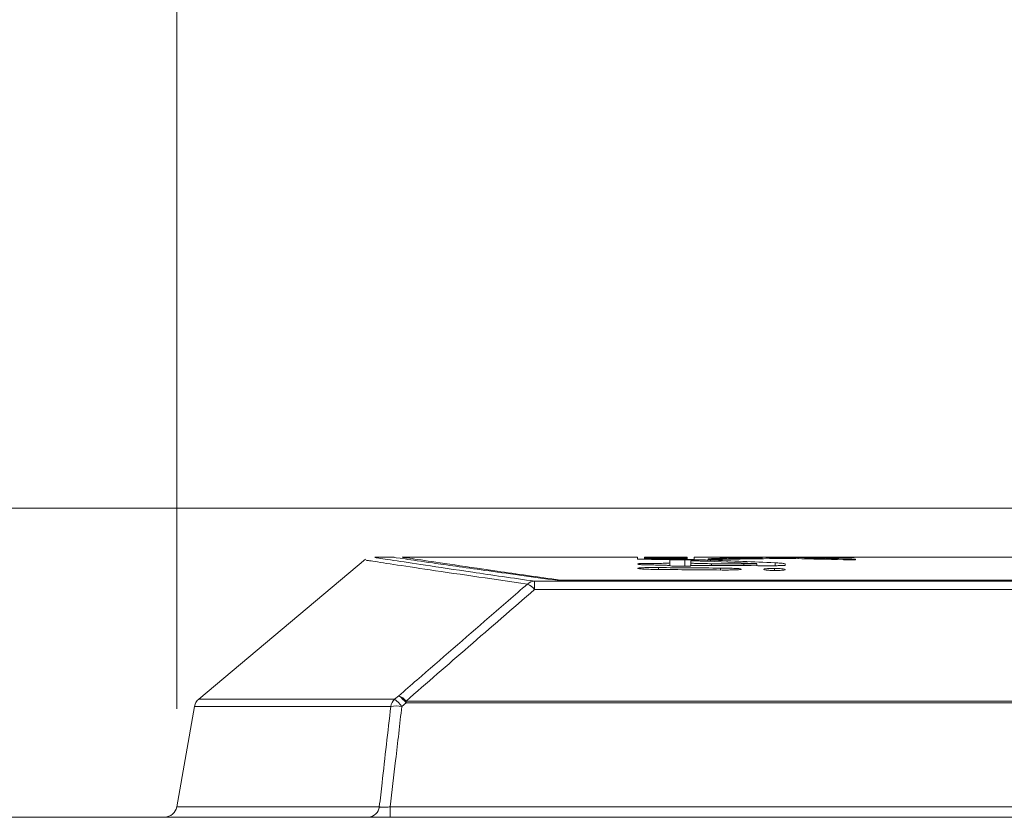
# Model space of a CAD drawing. Header units: millimetres. Extents: x 0 to 2100, y 0 to 1485.
# Tile 68 of 118: x 1147 to 1197, y 546 to 586. Entities that reach past the tile are written whole.
import ezdxf

# ---------------------------------------------------------------- set-up
doc = ezdxf.new("R2010")
doc.units = ezdxf.units.MM
doc.header["$LTSCALE"] = 5
doc.styles.add('SLDTEXTSTYLE1', font='TXT', dxfattribs={"width": 0.75})
doc.dimstyles.new('SLDDIMSTYLE0', dxfattribs={"dimtxt": 12.5, "dimasz": 15, "dimexe": 0, "dimexo": 0.0625, "dimgap": 3.125, "dimtad": 1, "dimdec": 0, "dimlfac": 0.8, "dimrnd": 1e-09, "dimzin": 12, "dimdsep": 46, "dimtxsty": 'SLDTEXTSTYLE1', "dimblk1": 'CLOSED', "dimblk2": 'CLOSED', "dimsah": 1, "dimcen": 0.09, "dimadec": 0, "dimazin": 3, "dimtfac": 1, "dimtofl": 0, "dimtmove": 0, "dimatfit": 3, "dimldrblk": 'CLOSED', "dimfxl": 0, "dimfrac": 2, "dimtolj": 1, "dimtzin": 12, "dimarcsym": 0})

# ---------------------------------------------------------------- blocks, each defined once
blk = doc.blocks.new('_CLOSED')
at = {"color": 0, "linetype": 'ByBlock', "lineweight": -2}
for p, q in [((-1, 0.166667), (0, 0)), ((-1, 0.166667), (-1, -0.166667)), ((0, 0), (-1, -0.166667)), ((0, 0), (-1, 0))]:
    blk.add_line(p, q, dxfattribs=at)
blk = doc.blocks.new('_D_9')
at = {"color": 7, "linetype": 'Continuous', "lineweight": 0}
for p, q in [((868.464, 549.436), (868.464, 715.615)), ((1433.193, 262.981), (1433.193, 715.615)), ((1433.193, 710.615), (868.464, 710.615))]:
    blk.add_line(p, q, dxfattribs=at)
at = {"color": 7, "linetype": 'Continuous', "lineweight": 0, "xscale": 15, "yscale": 15, "rotation": 180.0000000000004}
blk.add_blockref('_CLOSED', (868.464, 710.615), dxfattribs=at)
at = {"color": 7, "linetype": 'Continuous', "lineweight": 0, "xscale": 15, "yscale": 15}
blk.add_blockref('_CLOSED', (1433.193, 710.615), dxfattribs=at)
at = {"color": 7, "linetype": 'Continuous', "lineweight": 0, "insert": (1136.974, 726.729), "char_height": 12.5, "attachment_point": 1, "style": 'SLDTEXTSTYLE1'}
blk.add_mtext('452', dxfattribs=at)
blk = doc.blocks.new('_D_10')
at = {"color": 7, "linetype": 'Continuous', "lineweight": 0}
for p, q in [((800.19, 450.178), (800.19, 745.615)), ((1433.193, 262.981), (1433.193, 745.615)), ((800.19, 740.615), (1433.193, 740.615))]:
    blk.add_line(p, q, dxfattribs=at)
at = {"color": 7, "linetype": 'Continuous', "lineweight": 0, "xscale": 15, "yscale": 15}
for p, rotation in [((800.19, 740.615), 179.9999999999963), ((1433.193, 740.615), 359.9999999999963)]:
    blk.add_blockref('_CLOSED', p, dxfattribs=dict(at, rotation=rotation))
at = {"color": 7, "linetype": 'Continuous', "lineweight": 0, "insert": (1102.837, 756.729), "char_height": 12.5, "attachment_point": 1, "style": 'SLDTEXTSTYLE1'}
blk.add_mtext('506', dxfattribs=at)
blk = doc.blocks.new('_D_11')
at = {"color": 7, "linetype": 'Continuous', "lineweight": 0}
for p, q in [((778.94, 335.178), (778.94, 775.615)), ((1433.193, 262.981), (1433.193, 775.615)), ((778.94, 770.615), (1433.193, 770.615))]:
    blk.add_line(p, q, dxfattribs=at)
at = {"color": 7, "linetype": 'Continuous', "lineweight": 0, "xscale": 15, "yscale": 15}
for p, rotation in [((778.94, 770.615), 180), ((1433.193, 770.615), 360)]:
    blk.add_blockref('_CLOSED', p, dxfattribs=dict(at, rotation=rotation))
at = {"color": 7, "linetype": 'Continuous', "lineweight": 0, "insert": (1092.212, 786.729), "char_height": 12.5, "attachment_point": 1, "style": 'SLDTEXTSTYLE1'}
blk.add_mtext('523', dxfattribs=at)
blk = doc.blocks.new('_D_15')
at = {"color": 7, "linetype": 'Continuous', "lineweight": 0}
for p, q in [((1198.267, 561.428), (672.69, 561.428)), ((677.69, 257.053), (677.69, 561.428)), ((829.752, 257.053), (672.69, 257.053))]:
    blk.add_line(p, q, dxfattribs=at)
at = {"color": 7, "linetype": 'Continuous', "lineweight": 0, "xscale": 15, "yscale": 15}
for p, rotation in [((677.69, 561.428), 90.00000000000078), ((677.69, 257.053), 270.0000000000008)]:
    blk.add_blockref('_CLOSED', p, dxfattribs=dict(at, rotation=rotation))
at = {"color": 7, "linetype": 'Continuous', "lineweight": 0, "insert": (661.576, 395.387), "char_height": 12.5, "attachment_point": 1, "rotation": 90, "style": 'SLDTEXTSTYLE1'}
blk.add_mtext('243', dxfattribs=at)
blk = doc.blocks.new('_D_18')
at = {"color": 7, "linetype": 'Continuous', "lineweight": 0}
for p, q in [((1155.061, 551.191), (1155.061, 685.615)), ((1433.193, 262.981), (1433.193, 685.615)), ((1433.193, 680.615), (1155.061, 680.615))]:
    blk.add_line(p, q, dxfattribs=at)
at = {"color": 7, "linetype": 'Continuous', "lineweight": 0, "xscale": 15, "yscale": 15, "rotation": 180.0000000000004}
blk.add_blockref('_CLOSED', (1155.061, 680.615), dxfattribs=at)
at = {"color": 7, "linetype": 'Continuous', "lineweight": 0, "xscale": 15, "yscale": 15}
blk.add_blockref('_CLOSED', (1433.193, 680.615), dxfattribs=at)
at = {"color": 7, "linetype": 'Continuous', "lineweight": 0, "insert": (1280.273, 696.729), "char_height": 12.5, "attachment_point": 1, "style": 'SLDTEXTSTYLE1'}
blk.add_mtext('223', dxfattribs=at)

msp = doc.modelspace()

# ---------------------------------------------------------------- linework, layer by layer
at = {"color": 7, "linetype": 'Continuous', "lineweight": 15}
for p, q in [((1164.684, 558.823), (1156.178, 551.685)), ((1166.135, 558.925), (1165.147, 558.925)), ((1178.543, 558.925), (1166.543, 558.925)), ((1178.543, 558.814), (1178.543, 558.925)), ((1178.896, 558.813), (1178.896, 558.915)), ((1178.897, 558.835), (1178.897, 558.92)), ((1178.897, 558.813), (1178.897, 558.835)), ((1178.933, 558.915), (1178.933, 558.905)), ((1178.933, 558.902), (1178.933, 558.905)), ((1178.933, 558.902), (1178.933, 558.899)), ((1178.933, 558.89), (1178.933, 558.899)), ((1178.933, 558.89), (1178.933, 558.885)), ((1178.933, 558.84), (1178.933, 558.885)), ((1178.933, 558.883), (1178.933, 558.878)), ((1178.933, 558.874), (1178.933, 558.878)), ((1178.933, 558.874), (1178.933, 558.853)), ((1179.279, 558.925), (1178.938, 558.925)), ((1179.285, 558.904), (1179.285, 558.912)), ((1179.285, 558.902), (1179.285, 558.904)), ((1179.285, 558.852), (1179.285, 558.868)), ((1179.804, 558.897), (1179.804, 558.896)), ((1179.827, 558.881), (1179.827, 558.89)), ((1179.855, 558.911), (1179.855, 558.904)), ((1179.855, 558.901), (1179.855, 558.904)), ((1179.855, 558.866), (1179.855, 558.852)), ((1179.855, 558.836), (1179.855, 558.852)), ((1179.938, 558.914), (1179.938, 558.917)), ((1180.119, 558.895), (1180.119, 558.897)), ((1180.188, 558.776), (1180.188, 558.632)), ((1180.188, 558.49), (1180.188, 558.632)), ((1180.206, 558.904), (1180.206, 558.911)), ((1180.206, 558.9), (1180.206, 558.904)), ((1180.206, 558.851), (1180.206, 558.865)), ((1180.357, 558.808), (1180.357, 558.837)), ((1180.417, 558.913), (1180.417, 558.917)), ((1180.417, 558.808), (1180.417, 558.827)), ((1180.436, 558.913), (1180.436, 558.915)), ((1180.436, 558.808), (1180.436, 558.82)), ((1180.683, 558.91), (1180.683, 558.902)), ((1180.683, 558.899), (1180.683, 558.902)), ((1180.683, 558.896), (1180.683, 558.891)), ((1180.683, 558.864), (1180.683, 558.849)), ((1181.035, 558.925), (1180.688, 558.925)), ((1180.688, 558.925), (1180.688, 558.925)), ((1181.035, 558.902), (1181.035, 558.913)), ((1181.035, 558.89), (1181.035, 558.899)), ((1181.035, 558.878), (1181.035, 558.89)), ((1181.035, 558.873), (1181.035, 558.878)), ((1181.035, 558.848), (1181.035, 558.869)), ((1181.07, 558.833), (1181.07, 558.919)), ((1181.07, 558.805), (1181.07, 558.833)), ((1181.258, 558.626), (1181.258, 558.723)), ((1181.258, 558.482), (1181.258, 558.626)), ((1188.435, 558.925), (1181.435, 558.925)), ((1181.435, 558.925), (1181.435, 558.804)), ((1182.139, 558.925), (1182.139, 558.922)), ((1182.139, 558.835), (1182.139, 558.814)), ((1184.694, 558.895), (1184.867, 558.892)), ((1184.907, 558.843), (1184.907, 558.889)), ((1187.066, 558.883), (1187.066, 558.838)), ((1201.637, 558.925), (1189.074, 558.925)), ((1189.648, 558.915), (1189.648, 558.92)), ((1189.648, 558.793), (1189.648, 558.814)), ((1178.566, 558.362), (1178.566, 558.345)), ((1178.567, 558.582), (1178.567, 558.562)), ((1183.825, 558.302), (1183.825, 558.319)), ((1184.51, 558.601), (1184.619, 558.593)), ((1184.63, 558.488), (1184.63, 558.59)), ((1184.985, 558.31), (1184.985, 558.293)), ((1186.076, 558.284), (1186.076, 558.301)), ((1186.077, 558.513), (1186.077, 558.581)), ((1173.299, 557.698), (1336.882, 557.698)), ((1173.299, 557.698), (1173.299, 557.278)), ((1336.085, 557.743), (1174.457, 557.743)), ((1174.604, 557.752), (1335.543, 557.752)), ((1174.604, 557.743), (1174.604, 557.752)), ((1336.882, 557.278), (1173.299, 557.278)), ((1166.378, 551.86), (1166.163, 551.685)), ((1166.745, 551.586), (1166.745, 551.49)), ((1166.745, 551.586), (1338.849, 551.586)), ((1155.964, 551.315), (1155.061, 546.191)), ((1166.53, 551.315), (1166.745, 551.49)), ((1338.849, 551.49), (1166.745, 551.49)), ((1165.945, 545.675), (1165.945, 546.191)), ((1165.945, 546.191), (1339.783, 546.191))]:
    msp.add_line(p, q, dxfattribs=at)
at = {"color": 8, "linetype": 'Continuous', "lineweight": 15}
for p, q in [((1179.094, 558.915), (1179.094, 558.917)), ((1179.094, 558.812), (1179.094, 558.826)), ((1179.57, 558.914), (1179.57, 558.916)), ((1179.57, 558.811), (1179.57, 558.822)), ((1179.63, 558.881), (1179.63, 558.888)), ((1179.938, 558.809), (1179.938, 558.825)), ((1180.042, 558.881), (1180.042, 558.885)), ((1180.192, 558.913), (1180.192, 558.919)), ((1180.192, 558.808), (1180.192, 558.832)), ((1180.357, 558.913), (1180.357, 558.92)), ((1180.484, 558.88), (1180.484, 558.883)), ((1180.804, 558.879), (1180.804, 558.884)), ((1180.897, 558.913), (1180.897, 558.916)), ((1180.897, 558.806), (1180.897, 558.823)), ((1180.965, 558.458), (1180.965, 558.793)), ((1180.985, 558.878), (1180.985, 558.887)), ((1182.265, 558.706), (1182.265, 558.773)), ((1182.895, 558.81), (1182.895, 558.86)), ((1184.546, 558.838), (1184.546, 558.879)), ((1185.422, 558.85), (1185.422, 558.911)), ((1185.553, 558.487), (1185.553, 558.637)), ((1186.742, 558.845), (1186.742, 558.911)), ((1187.287, 558.833), (1187.287, 558.875)), ((1189.025, 558.79), (1189.025, 558.844)), ((1179.621, 558.295), (1179.621, 558.393)), ((1182.315, 558.504), (1182.315, 558.59)), ((1182.77, 558.269), (1182.77, 558.368)), ((1183.972, 558.493), (1183.972, 558.58)), ((1185.531, 558.245), (1185.531, 558.347)), ((1172.934, 557.553), (1172.48, 557.618)), ((1156.178, 551.685), (1166.163, 551.685)), ((1165.968, 551.315), (1155.964, 551.315)), ((1155.061, 546.191), (1165.384, 546.191))]:
    msp.add_line(p, q, dxfattribs=at)
at = {"color": 7, "linetype": 'Continuous', "lineweight": 15}
for centre, radius, start, end in [((1173.315, 557.126), 0.572, 91.5624, 131.7813), ((1172.534, 556.64), 0.996, 39.8103, 66.3631), ((1156.579, 551.206), 0.625, 130, 170), ((1166.6, 551.218), 0.64, 133.1012, 171.2788), ((1164.879, 550.045), 2.083, 37.5604, 51.9394), ((1165.093, 550.22), 2.084, 37.559, 51.9276), ((1165.986, 550.954), 0.987, 39.7635, 66.6096), ((1166.249, 549.438), 1.898, 81.4815, 98.5185), ((1154.445, 546.3), 0.625, 270, 350), ((1164.801, 546.262), 0.588, 272.1785, 353.0835)]:
    msp.add_arc(centre, radius, start, end, dxfattribs=at)
for centre, major_axis, ratio, start_param, end_param in [((1114.455, -261.925), (3895.749, 0), 0.210704, 1.553602, 1.554345), ((1159.887, -261.925), (3794.778, 0), 0.21631, 1.565224, 1.565777), ((1152.444, -261.925), (3735.387, 0), 0.21975, 1.563611, 1.563705), ((1150.554, -261.925), (3782.589, 0), 0.217007, 1.562738, 1.563294), ((1148.414, -261.925), (3791.647, 0), 0.216489, 1.562517, 1.562747), ((1140.558, -261.925), (3782.589, 0), 0.217007, 1.560095, 1.560651), ((1138.359, -261.925), (3794.778, 0), 0.21631, 1.55955, 1.560104), ((1136.436, -261.925), (3794.778, 0), 0.21631, 1.559043, 1.559597), ((1129.36, -261.925), (3735.387, 0), 0.21975, 1.557431, 1.557525), ((1181.234, -261.925), (3799.625, 0), 0.216034, 1.57094, 1.571313), ((1159.968, -261.925), (3424.117, 0), 0.239726, 1.564989, 1.565155), ((1138.808, -261.925), (3424.117, 0), 0.239726, 1.558808, 1.558975), ((1179.506, -261.925), (0, 820.85), 0.050372, 6.280036, 6.280556), ((1179.046, -261.925), (0, 820.85), 0.050343, 6.26891, 6.26943), ((1152.509, -261.925), (3807.685, 0), 0.215577, 1.563522, 1.563614), ((1128.978, -261.925), (3807.685, 0), 0.215577, 1.557342, 1.557434), ((1148.38, -261.925), (3795.61, 0), 0.216263, 1.562285, 1.562434), ((1157.967, -261.925), (3768.973, 0), 0.217791, 1.564769, 1.564896), ((1134.675, -261.925), (3768.973, 0), 0.217791, 1.558589, 1.558716), ((1180.258, -261.925), (0, 820.85), 0.044318, 6.278283, 6.278807), ((1179.853, -261.925), (0, 820.85), 0.044318, 6.267158, 6.267681), ((1152.467, -261.925), (3788.538, 0), 0.216667, 1.563256, 1.563349), ((1129.055, -261.925), (3788.538, 0), 0.216667, 1.557075, 1.557168), ((1171.84, -261.925), (0, 820.85), 0.549489, 6.255093, 6.261152), ((1173.48, -261.925), (0, 820.85), 0.554832, 6.256672, 6.263894), ((1182.298, -261.925), (0, 820.85), 0.652995, 6.277357, 6.282383), ((1179.894, -261.925), (0, 820.85), 0.683971, 6.274636, 6.278103), ((1195.762, -261.925), (0, 820.85), 0.934932, 0.013666, 0.016792), ((1193.074, -261.925), (0, 820.85), 0.982859, 0.01057, 0.012617), ((1178.98, -261.925), (0, 820.85), 0.674228, 6.264998, 6.269391), ((1191.249, -261.925), (0, 820.85), 0.920955, 0.003083, 0.005961), ((1180.871, -261.925), (0, 820.85), 0.706729, 6.269129, 6.272126), ((1194.832, -261.925), (0, 820.85), 0.996338, 0.007269, 0.009056), ((1040.68, -261.925), (3858.354, 0), 0.212746, 1.533961, 1.534778), ((1028.152, -261.925), (3866.809, 0), 0.212281, 1.5308, 1.531615), ((1058.618, -261.925), (3863.356, 0), 0.212471, 1.538072, 1.538773), ((1066.092, -261.925), (4067.701, 0), 0.201797, 1.541813, 1.54222)]:
    msp.add_ellipse(centre, major_axis=major_axis, ratio=ratio, start_param=start_param, end_param=end_param, dxfattribs=at)
for points, knots in [([(1172.48, 557.618), (1171.562, 557.75), (1169.562, 558.037), (1167.32, 558.371), (1165.644, 558.624), (1164.721, 558.765), (1164.731, 558.763), (1164.735, 558.763)], [0, 0, 0, 0, 0.183778, 0.400494, 0.621297, 0.84349, 1, 1, 1, 1]), ([(1165.148, 558.907), (1165.139, 558.908), (1165.119, 558.912), (1166.017, 558.773), (1167.634, 558.528), (1169.991, 558.175), (1172.196, 557.857), (1173.299, 557.698)], [0, 0, 0, 0, 0.150725, 0.360425, 0.570124, 0.785064, 1, 1, 1, 1]), ([(1174.457, 557.743), (1173.156, 557.921), (1170.541, 558.278), (1168.055, 558.634), (1166.598, 558.845), (1165.993, 558.934), (1166.111, 558.917), (1166.135, 558.913)], [0, 0, 0, 0, 0.252259, 0.506925, 0.724917, 0.944423, 1, 1, 1, 1]), ([(1174.604, 557.752), (1173.48, 557.911), (1171.224, 558.232), (1168.818, 558.586), (1167.232, 558.821), (1166.514, 558.93), (1166.613, 558.915), (1166.638, 558.911)], [0, 0, 0, 0, 0.225813, 0.453185, 0.685487, 0.9195, 1, 1, 1, 1]), ([(1179.378, 558.607), (1179.313, 558.608), (1179.182, 558.608), (1178.993, 558.606), (1178.816, 558.603), (1178.659, 558.597), (1178.577, 558.589), (1178.57, 558.584), (1178.567, 558.582)], [0, 0, 0, 0, 0.139545, 0.279462, 0.41468, 0.60211, 0.85426, 1, 1, 1, 1]), ([(1178.989, 558.921), (1178.972, 558.921), (1178.938, 558.921), (1178.904, 558.92), (1178.9, 558.92), (1178.897, 558.92)], [0, 0, 0, 0, 0.282995, 0.565759, 1, 1, 1, 1]), ([(1178.897, 558.92), (1178.9, 558.919), (1178.904, 558.919), (1178.951, 558.918), (1179.022, 558.918), (1179.087, 558.917), (1179.094, 558.917)], [0, 0, 0, 0, 0.300598, 0.547757, 0.951447, 1, 1, 1, 1]), ([(1178.989, 558.842), (1178.972, 558.842), (1178.938, 558.841), (1178.904, 558.838), (1178.9, 558.836), (1178.897, 558.835)], [0, 0, 0, 0, 0.282369, 0.564505, 1, 1, 1, 1]), ([(1178.897, 558.835), (1178.9, 558.834), (1178.904, 558.833), (1178.951, 558.829), (1179.022, 558.827), (1179.087, 558.826), (1179.094, 558.826)], [0, 0, 0, 0, 0.301083, 0.547972, 0.950334, 1, 1, 1, 1]), ([(1178.933, 558.925), (1178.934, 558.925), (1178.935, 558.925), (1178.941, 558.925), (1178.957, 558.925), (1178.965, 558.925)], [0, 0, 0, 0, 0.335494, 0.666775, 1, 1, 1, 1]), ([(1179.488, 558.892), (1179.425, 558.892), (1179.302, 558.891), (1179.118, 558.89), (1178.995, 558.89), (1178.933, 558.89)], [0, 0, 0, 0, 0.3447384, 0.6721416, 1, 1, 1, 1]), ([(1178.933, 558.885), (1179.008, 558.886), (1179.164, 558.886), (1179.399, 558.887), (1179.553, 558.888), (1179.63, 558.888)], [0, 0, 0, 0, 0.314458, 0.656679, 1, 1, 1, 1]), ([(1178.965, 558.925), (1178.976, 558.925), (1178.997, 558.925), (1179.05, 558.925), (1179.108, 558.925), (1179.143, 558.925)], [0, 0, 0, 0, 0.286273, 0.572708, 1, 1, 1, 1]), ([(1179.241, 558.922), (1179.209, 558.922), (1179.125, 558.922), (1179.043, 558.922), (1179.003, 558.921), (1178.989, 558.921)], [0, 0, 0, 0, 0.290003, 0.757274, 1, 1, 1, 1]), ([(1179.241, 558.847), (1179.209, 558.846), (1179.125, 558.845), (1179.043, 558.844), (1179.002, 558.843), (1178.989, 558.842)], [0, 0, 0, 0, 0.289414, 0.7603, 1, 1, 1, 1]), ([(1179.094, 558.917), (1179.128, 558.917), (1179.209, 558.917), (1179.372, 558.916), (1179.505, 558.916), (1179.57, 558.916)], [0, 0, 0, 0, 0.267266, 0.64534, 1, 1, 1, 1]), ([(1179.094, 558.826), (1179.128, 558.825), (1179.209, 558.824), (1179.372, 558.822), (1179.505, 558.822), (1179.57, 558.822)], [0, 0, 0, 0, 0.266812, 0.645014, 1, 1, 1, 1]), ([(1179.143, 558.925), (1179.174, 558.925), (1179.237, 558.925), (1179.375, 558.925), (1179.489, 558.925), (1179.56, 558.925)], [0, 0, 0, 0, 0.273257, 0.546398, 1, 1, 1, 1]), ([(1179.614, 558.922), (1179.579, 558.922), (1179.509, 558.922), (1179.381, 558.922), (1179.295, 558.922), (1179.241, 558.922)], [0, 0, 0, 0, 0.274464, 0.549111, 1, 1, 1, 1]), ([(1179.614, 558.848), (1179.579, 558.848), (1179.509, 558.848), (1179.381, 558.847), (1179.295, 558.847), (1179.241, 558.847)], [0, 0, 0, 0, 0.27458, 0.549332, 1, 1, 1, 1]), ([(1179.259, 558.92), (1179.26, 558.92), (1179.262, 558.92), (1179.282, 558.92), (1179.317, 558.921), (1179.359, 558.921), (1179.371, 558.921)], [0, 0, 0, 0, 0.294478, 0.546772, 0.867237, 1, 1, 1, 1]), ([(1179.335, 558.918), (1179.316, 558.919), (1179.279, 558.919), (1179.262, 558.919), (1179.26, 558.92), (1179.259, 558.92)], [0, 0, 0, 0, 0.338172, 0.664982, 1, 1, 1, 1]), ([(1179.259, 558.835), (1179.26, 558.836), (1179.262, 558.837), (1179.282, 558.839), (1179.317, 558.84), (1179.359, 558.84), (1179.371, 558.841)], [0, 0, 0, 0, 0.294452, 0.546793, 0.867251, 1, 1, 1, 1]), ([(1179.335, 558.831), (1179.316, 558.831), (1179.279, 558.832), (1179.262, 558.834), (1179.26, 558.835), (1179.259, 558.835)], [0, 0, 0, 0, 0.338397, 0.665105, 1, 1, 1, 1]), ([(1179.301, 558.925), (1179.293, 558.925), (1179.282, 558.925), (1179.28, 558.925), (1179.279, 558.925)], [0, 0, 0, 0, 0.761514, 1, 1, 1, 1]), ([(1179.411, 558.925), (1179.398, 558.925), (1179.372, 558.925), (1179.331, 558.925), (1179.313, 558.925), (1179.301, 558.925)], [0, 0, 0, 0, 0.263364, 0.526809, 1, 1, 1, 1]), ([(1179.518, 558.918), (1179.5, 558.918), (1179.459, 558.918), (1179.392, 558.918), (1179.355, 558.918), (1179.335, 558.918)], [0, 0, 0, 0, 0.251253, 0.575585, 1, 1, 1, 1]), ([(1179.518, 558.829), (1179.5, 558.829), (1179.459, 558.829), (1179.392, 558.83), (1179.355, 558.83), (1179.335, 558.831)], [0, 0, 0, 0, 0.251227, 0.576839, 1, 1, 1, 1]), ([(1179.371, 558.921), (1179.392, 558.921), (1179.442, 558.921), (1179.535, 558.921), (1179.602, 558.921), (1179.636, 558.921)], [0, 0, 0, 0, 0.272873, 0.631433, 1, 1, 1, 1]), ([(1179.371, 558.841), (1179.393, 558.841), (1179.442, 558.841), (1179.535, 558.842), (1179.602, 558.842), (1179.636, 558.842)], [0, 0, 0, 0, 0.2759403, 0.6329497, 1, 1, 1, 1]), ([(1180.188, 558.632), (1180.179, 558.629), (1180.163, 558.623), (1180.033, 558.615), (1179.866, 558.61), (1179.678, 558.607), (1179.51, 558.607), (1179.411, 558.607), (1179.378, 558.607)], [0, 0, 0, 0, 0.26636, 0.478416, 0.645235, 0.785817, 0.926708, 1, 1, 1, 1]), ([(1179.72, 558.925), (1179.688, 558.925), (1179.625, 558.925), (1179.517, 558.925), (1179.451, 558.925), (1179.411, 558.925)], [0, 0, 0, 0, 0.278618, 0.55735, 1, 1, 1, 1]), ([(1179.762, 558.894), (1179.737, 558.893), (1179.687, 558.893), (1179.59, 558.892), (1179.522, 558.892), (1179.488, 558.892)], [0, 0, 0, 0, 0.332856, 0.663489, 1, 1, 1, 1]), ([(1179.676, 558.918), (1179.666, 558.918), (1179.64, 558.918), (1179.587, 558.918), (1179.541, 558.918), (1179.518, 558.918)], [0, 0, 0, 0, 0.254589, 0.623783, 1, 1, 1, 1]), ([(1179.676, 558.83), (1179.666, 558.83), (1179.641, 558.83), (1179.587, 558.829), (1179.542, 558.829), (1179.518, 558.829)], [0, 0, 0, 0, 0.252898, 0.618847, 1, 1, 1, 1]), ([(1179.56, 558.925), (1179.612, 558.925), (1179.716, 558.925), (1179.918, 558.924), (1180.069, 558.924), (1180.163, 558.924)], [0, 0, 0, 0, 0.273439, 0.546774, 1, 1, 1, 1]), ([(1179.57, 558.916), (1179.608, 558.916), (1179.699, 558.916), (1179.831, 558.916), (1179.904, 558.917), (1179.938, 558.917)], [0, 0, 0, 0, 0.2759664, 0.6697832, 1, 1, 1, 1]), ([(1179.57, 558.822), (1179.608, 558.822), (1179.699, 558.822), (1179.831, 558.823), (1179.904, 558.824), (1179.938, 558.825)], [0, 0, 0, 0, 0.275853, 0.669129, 1, 1, 1, 1]), ([(1179.63, 558.888), (1179.65, 558.889), (1179.69, 558.889), (1179.758, 558.889), (1179.801, 558.89), (1179.827, 558.89)], [0, 0, 0, 0, 0.281627, 0.563321, 1, 1, 1, 1]), ([(1179.829, 558.92), (1179.811, 558.919), (1179.78, 558.919), (1179.732, 558.919), (1179.695, 558.919), (1179.676, 558.918)], [0, 0, 0, 0, 0.395793, 0.696889, 1, 1, 1, 1]), ([(1179.829, 558.835), (1179.811, 558.834), (1179.78, 558.833), (1179.732, 558.832), (1179.695, 558.831), (1179.676, 558.83)], [0, 0, 0, 0, 0.396257, 0.697114, 1, 1, 1, 1]), ([(1180.176, 558.925), (1180.133, 558.925), (1180.045, 558.925), (1179.89, 558.925), (1179.784, 558.925), (1179.72, 558.925)], [0, 0, 0, 0, 0.280729, 0.561605, 1, 1, 1, 1]), ([(1179.804, 558.896), (1179.803, 558.895), (1179.802, 558.895), (1179.793, 558.894), (1179.772, 558.894), (1179.762, 558.894)], [0, 0, 0, 0, 0.348381, 0.667621, 1, 1, 1, 1]), ([(1179.827, 558.89), (1179.836, 558.889), (1179.852, 558.888), (1179.91, 558.887), (1179.991, 558.886), (1180.042, 558.885)], [0, 0, 0, 0, 0.305454, 0.566734, 1, 1, 1, 1]), ([(1180.006, 558.921), (1179.984, 558.921), (1179.939, 558.921), (1179.883, 558.92), (1179.847, 558.92), (1179.829, 558.92)], [0, 0, 0, 0, 0.334772, 0.667194, 1, 1, 1, 1]), ([(1180.006, 558.84), (1179.984, 558.84), (1179.939, 558.839), (1179.883, 558.837), (1179.847, 558.836), (1179.829, 558.835)], [0, 0, 0, 0, 0.33521, 0.66741, 1, 1, 1, 1]), ([(1179.938, 558.917), (1179.959, 558.917), (1180.026, 558.917), (1180.104, 558.918), (1180.163, 558.919), (1180.192, 558.919)], [0, 0, 0, 0, 0.1888433, 0.5926968, 1, 1, 1, 1]), ([(1179.938, 558.825), (1179.959, 558.825), (1180.025, 558.826), (1180.104, 558.829), (1180.162, 558.831), (1180.192, 558.832)], [0, 0, 0, 0, 0.188476, 0.592532, 1, 1, 1, 1]), ([(1180.19, 558.921), (1180.171, 558.921), (1180.133, 558.921), (1180.067, 558.921), (1180.03, 558.921), (1180.006, 558.921)], [0, 0, 0, 0, 0.260745, 0.521525, 1, 1, 1, 1]), ([(1180.19, 558.843), (1180.171, 558.843), (1180.133, 558.842), (1180.067, 558.842), (1180.03, 558.841), (1180.006, 558.84)], [0, 0, 0, 0, 0.259992, 0.520003, 1, 1, 1, 1]), ([(1180.042, 558.885), (1180.077, 558.885), (1180.161, 558.884), (1180.317, 558.884), (1180.433, 558.884), (1180.484, 558.883)], [0, 0, 0, 0, 0.278824, 0.681696, 1, 1, 1, 1]), ([(1180.16, 558.89), (1180.153, 558.891), (1180.129, 558.891), (1180.121, 558.893), (1180.12, 558.894), (1180.119, 558.895)], [0, 0, 0, 0, 0.188142, 0.592645, 1, 1, 1, 1]), ([(1180.291, 558.889), (1180.275, 558.889), (1180.243, 558.889), (1180.196, 558.889), (1180.174, 558.89), (1180.16, 558.89)], [0, 0, 0, 0, 0.274432, 0.542111, 1, 1, 1, 1]), ([(1180.163, 558.924), (1180.19, 558.924), (1180.242, 558.924), (1180.339, 558.924), (1180.409, 558.925), (1180.453, 558.925)], [0, 0, 0, 0, 0.2692886, 0.5386064, 1, 1, 1, 1]), ([(1180.512, 558.925), (1180.479, 558.925), (1180.41, 558.925), (1180.294, 558.925), (1180.216, 558.925), (1180.176, 558.925)], [0, 0, 0, 0, 0.324999, 0.658507, 1, 1, 1, 1]), ([(1180.965, 558.793), (1180.904, 558.793), (1180.783, 558.794), (1180.607, 558.792), (1180.44, 558.79), (1180.285, 558.786), (1180.2, 558.781), (1180.192, 558.778), (1180.188, 558.776)], [0, 0, 0, 0, 0.131874, 0.264061, 0.392216, 0.578168, 0.836959, 1, 1, 1, 1]), ([(1180.456, 558.922), (1180.43, 558.922), (1180.38, 558.922), (1180.288, 558.922), (1180.228, 558.922), (1180.19, 558.921)], [0, 0, 0, 0, 0.275653, 0.551495, 1, 1, 1, 1]), ([(1180.456, 558.844), (1180.43, 558.844), (1180.38, 558.844), (1180.288, 558.844), (1180.228, 558.843), (1180.19, 558.843)], [0, 0, 0, 0, 0.275705, 0.551603, 1, 1, 1, 1]), ([(1180.192, 558.919), (1180.21, 558.919), (1180.242, 558.919), (1180.293, 558.92), (1180.336, 558.92), (1180.357, 558.92)], [0, 0, 0, 0, 0.372869, 0.685106, 1, 1, 1, 1]), ([(1180.192, 558.832), (1180.21, 558.833), (1180.242, 558.834), (1180.293, 558.835), (1180.336, 558.836), (1180.357, 558.837)], [0, 0, 0, 0, 0.373053, 0.685181, 1, 1, 1, 1]), ([(1180.477, 558.888), (1180.459, 558.888), (1180.407, 558.888), (1180.343, 558.888), (1180.304, 558.888), (1180.291, 558.889)], [0, 0, 0, 0, 0.277677, 0.761755, 1, 1, 1, 1]), ([(1180.357, 558.92), (1180.367, 558.92), (1180.391, 558.92), (1180.442, 558.92), (1180.484, 558.92), (1180.506, 558.92)], [0, 0, 0, 0, 0.259332, 0.620655, 1, 1, 1, 1]), ([(1180.357, 558.837), (1180.366, 558.837), (1180.39, 558.837), (1180.438, 558.838), (1180.481, 558.838), (1180.503, 558.838), (1180.506, 558.838)], [0, 0, 0, 0, 0.253972, 0.607299, 0.956514, 1, 1, 1, 1]), ([(1180.648, 558.918), (1180.63, 558.918), (1180.587, 558.918), (1180.505, 558.917), (1180.443, 558.917), (1180.417, 558.917)], [0, 0, 0, 0, 0.290887, 0.694113, 1, 1, 1, 1]), ([(1180.648, 558.828), (1180.63, 558.828), (1180.587, 558.827), (1180.505, 558.827), (1180.443, 558.827), (1180.417, 558.827)], [0, 0, 0, 0, 0.291197, 0.694759, 1, 1, 1, 1]), ([(1180.436, 558.915), (1180.484, 558.915), (1180.602, 558.915), (1180.768, 558.916), (1180.857, 558.916), (1180.897, 558.916)], [0, 0, 0, 0, 0.273254, 0.673772, 1, 1, 1, 1]), ([(1180.436, 558.82), (1180.484, 558.82), (1180.601, 558.82), (1180.767, 558.821), (1180.857, 558.823), (1180.897, 558.823)], [0, 0, 0, 0, 0.273178, 0.671676, 1, 1, 1, 1]), ([(1180.453, 558.925), (1180.475, 558.925), (1180.519, 558.925), (1180.599, 558.925), (1180.654, 558.925), (1180.688, 558.925)], [0, 0, 0, 0, 0.2696612, 0.5393647, 1, 1, 1, 1]), ([(1180.896, 558.921), (1180.865, 558.921), (1180.79, 558.921), (1180.638, 558.922), (1180.516, 558.922), (1180.456, 558.922)], [0, 0, 0, 0, 0.26779, 0.636766, 1, 1, 1, 1]), ([(1180.896, 558.841), (1180.865, 558.842), (1180.791, 558.843), (1180.638, 558.844), (1180.517, 558.844), (1180.456, 558.844)], [0, 0, 0, 0, 0.267885, 0.635395, 1, 1, 1, 1]), ([(1180.649, 558.889), (1180.636, 558.889), (1180.609, 558.888), (1180.547, 558.888), (1180.501, 558.888), (1180.477, 558.888)], [0, 0, 0, 0, 0.329045, 0.660641, 1, 1, 1, 1]), ([(1180.484, 558.883), (1180.516, 558.883), (1180.578, 558.884), (1180.689, 558.884), (1180.76, 558.884), (1180.804, 558.884)], [0, 0, 0, 0, 0.280516, 0.561312, 1, 1, 1, 1]), ([(1180.506, 558.92), (1180.521, 558.92), (1180.557, 558.92), (1180.611, 558.92), (1180.646, 558.92), (1180.662, 558.92), (1180.665, 558.92)], [0, 0, 0, 0, 0.251561, 0.58867, 0.925943, 1, 1, 1, 1]), ([(1180.506, 558.838), (1180.521, 558.838), (1180.557, 558.838), (1180.611, 558.837), (1180.646, 558.837), (1180.662, 558.837), (1180.665, 558.837)], [0, 0, 0, 0, 0.252114, 0.590781, 0.929398, 1, 1, 1, 1]), ([(1180.662, 558.925), (1180.653, 558.925), (1180.63, 558.925), (1180.575, 558.925), (1180.528, 558.925), (1180.512, 558.925)], [0, 0, 0, 0, 0.281061, 0.759505, 1, 1, 1, 1]), ([(1180.728, 558.919), (1180.727, 558.919), (1180.725, 558.919), (1180.707, 558.918), (1180.678, 558.918), (1180.652, 558.918), (1180.648, 558.918)], [0, 0, 0, 0, 0.313957, 0.577014, 0.931084, 1, 1, 1, 1]), ([(1180.728, 558.833), (1180.727, 558.832), (1180.725, 558.831), (1180.707, 558.83), (1180.67, 558.829), (1180.648, 558.828)], [0, 0, 0, 0, 0.312673, 0.578118, 1, 1, 1, 1]), ([(1180.683, 558.891), (1180.683, 558.891), (1180.682, 558.89), (1180.676, 558.89), (1180.658, 558.889), (1180.649, 558.889)], [0, 0, 0, 0, 0.379501, 0.685888, 1, 1, 1, 1]), ([(1180.688, 558.925), (1180.687, 558.925), (1180.687, 558.925), (1180.682, 558.925), (1180.669, 558.925), (1180.662, 558.925)], [0, 0, 0, 0, 0.357534, 0.676957, 1, 1, 1, 1]), ([(1180.665, 558.92), (1180.681, 558.92), (1180.711, 558.92), (1180.725, 558.919), (1180.727, 558.919), (1180.728, 558.919)], [0, 0, 0, 0, 0.343009, 0.66762, 1, 1, 1, 1]), ([(1180.665, 558.837), (1180.681, 558.836), (1180.711, 558.835), (1180.725, 558.834), (1180.727, 558.833), (1180.728, 558.833)], [0, 0, 0, 0, 0.343657, 0.667965, 1, 1, 1, 1]), ([(1180.688, 558.925), (1180.705, 558.925), (1180.738, 558.925), (1180.799, 558.925), (1180.837, 558.925), (1180.862, 558.925)], [0, 0, 0, 0, 0.259777, 0.519586, 1, 1, 1, 1]), ([(1180.804, 558.884), (1180.825, 558.884), (1180.867, 558.885), (1180.935, 558.885), (1180.965, 558.886), (1180.985, 558.887)], [0, 0, 0, 0, 0.268536, 0.518846, 1, 1, 1, 1]), ([(1180.862, 558.925), (1180.874, 558.925), (1180.897, 558.925), (1180.938, 558.925), (1180.96, 558.925), (1180.974, 558.925)], [0, 0, 0, 0, 0.252829, 0.505669, 1, 1, 1, 1]), ([(1181.07, 558.919), (1181.068, 558.919), (1181.065, 558.92), (1181.024, 558.92), (1180.962, 558.921), (1180.903, 558.921), (1180.896, 558.921)], [0, 0, 0, 0, 0.307767, 0.556153, 0.946024, 1, 1, 1, 1]), ([(1181.07, 558.833), (1181.068, 558.834), (1181.065, 558.835), (1181.024, 558.838), (1180.962, 558.84), (1180.903, 558.841), (1180.896, 558.841)], [0, 0, 0, 0, 0.308315, 0.556235, 0.945193, 1, 1, 1, 1]), ([(1180.897, 558.916), (1180.933, 558.917), (1181.025, 558.917), (1181.065, 558.918), (1181.069, 558.919), (1181.07, 558.919)], [0, 0, 0, 0, 0.307954, 0.783787, 1, 1, 1, 1]), ([(1180.897, 558.823), (1180.933, 558.824), (1181.025, 558.826), (1181.065, 558.83), (1181.069, 558.832), (1181.07, 558.833)], [0, 0, 0, 0, 0.308134, 0.78344, 1, 1, 1, 1]), ([(1182.265, 558.773), (1182.157, 558.776), (1181.965, 558.781), (1181.578, 558.788), (1181.251, 558.792), (1181.025, 558.793), (1180.965, 558.793)], [0, 0, 0, 0, 0.333206, 0.595736, 0.892736, 1, 1, 1, 1]), ([(1180.974, 558.925), (1180.982, 558.925), (1180.997, 558.925), (1181.016, 558.925), (1181.023, 558.925), (1181.027, 558.925)], [0, 0, 0, 0, 0.274119, 0.548163, 1, 1, 1, 1]), ([(1180.985, 558.887), (1180.997, 558.887), (1181.02, 558.888), (1181.032, 558.889), (1181.034, 558.89), (1181.035, 558.89)], [0, 0, 0, 0, 0.318936, 0.658116, 1, 1, 1, 1]), ([(1181.027, 558.925), (1181.029, 558.925), (1181.033, 558.925), (1181.034, 558.925), (1181.035, 558.925), (1181.035, 558.925)], [0, 0, 0, 0, 0.195762, 0.597788, 1, 1, 1, 1]), ([(1181.258, 558.723), (1181.26, 558.725), (1181.264, 558.728), (1181.313, 558.732), (1181.352, 558.733), (1181.386, 558.734), (1181.424, 558.734), (1181.465, 558.734), (1181.523, 558.733), (1181.648, 558.731), (1181.721, 558.728), (1181.777, 558.726)], [0, 0, 0, 0, 0.284967, 0.393205, 0.437304, 0.481847, 0.513644, 0.545379, 0.595004, 0.689795, 1, 1, 1, 1]), ([(1182.315, 558.59), (1182.176, 558.591), (1181.9, 558.594), (1181.565, 558.603), (1181.313, 558.613), (1181.276, 558.622), (1181.258, 558.626)], [0, 0, 0, 0, 0.241403, 0.481574, 0.746326, 1, 1, 1, 1]), ([(1182.729, 558.925), (1182.66, 558.925), (1182.576, 558.925), (1182.435, 558.925), (1182.373, 558.925), (1182.319, 558.925), (1182.272, 558.925), (1182.224, 558.925), (1182.163, 558.925), (1182.142, 558.925), (1182.14, 558.925), (1182.139, 558.925)], [0, 0, 0, 0, 0.320047, 0.391282, 0.450159, 0.492415, 0.534805, 0.586204, 0.670518, 0.898917, 1, 1, 1, 1]), ([(1182.139, 558.922), (1182.161, 558.922), (1182.204, 558.92), (1182.411, 558.918), (1182.634, 558.916), (1182.748, 558.915)], [0, 0, 0, 0, 0.33683, 0.663852, 1, 1, 1, 1]), ([(1182.895, 558.86), (1182.754, 558.858), (1182.498, 558.853), (1182.23, 558.845), (1182.173, 558.838), (1182.139, 558.835)], [0, 0, 0, 0, 0.3362986, 0.6142509, 1, 1, 1, 1]), ([(1182.139, 558.814), (1182.143, 558.813), (1182.149, 558.811), (1182.21, 558.808), (1182.275, 558.806), (1182.357, 558.805), (1182.442, 558.805), (1182.558, 558.805), (1182.714, 558.807), (1182.815, 558.809), (1182.876, 558.81)], [0, 0, 0, 0, 0.23394, 0.335534, 0.438194, 0.502591, 0.567052, 0.651163, 0.789188, 1, 1, 1, 1]), ([(1184.896, 558.889), (1184.9, 558.888), (1184.92, 558.887), (1184.824, 558.883), (1184.638, 558.881), (1184.546, 558.879)], [0, 0, 0, 0, 0.0906256, 0.5511869, 1, 1, 1, 1]), ([(1185.275, 558.849), (1185.356, 558.85), (1185.506, 558.851), (1185.79, 558.853), (1186.066, 558.853), (1186.319, 558.851), (1186.499, 558.849), (1186.583, 558.848), (1186.615, 558.847)], [0, 0, 0, 0, 0.207829, 0.384522, 0.5617, 0.727728, 0.89899, 1, 1, 1, 1]), ([(1186.742, 558.911), (1186.647, 558.91), (1186.487, 558.909), (1186.189, 558.909), (1185.928, 558.909), (1185.689, 558.91), (1185.525, 558.91), (1185.448, 558.911), (1185.422, 558.911)], [0, 0, 0, 0, 0.243123, 0.412229, 0.581737, 0.742787, 0.912341, 1, 1, 1, 1]), ([(1186.077, 558.581), (1186.058, 558.587), (1186.02, 558.601), (1185.843, 558.62), (1185.65, 558.631), (1185.553, 558.637)], [0, 0, 0, 0, 0.337339, 0.665481, 1, 1, 1, 1]), ([(1187.287, 558.875), (1187.219, 558.876), (1187.082, 558.879), (1187.047, 558.884), (1187.136, 558.888), (1187.298, 558.89), (1187.408, 558.891), (1187.426, 558.892)], [0, 0, 0, 0, 0.23698, 0.472939, 0.729816, 0.956962, 1, 1, 1, 1]), ([(1188.594, 558.925), (1188.703, 558.925), (1188.869, 558.925), (1189.022, 558.925), (1189.074, 558.925)], [0, 0, 0, 0, 0.665096, 1, 1, 1, 1]), ([(1188.887, 558.904), (1189.028, 558.905), (1189.285, 558.907), (1189.556, 558.911), (1189.614, 558.913), (1189.648, 558.915)], [0, 0, 0, 0, 0.336538, 0.61193, 1, 1, 1, 1]), ([(1189.648, 558.92), (1189.644, 558.921), (1189.638, 558.921), (1189.578, 558.922), (1189.514, 558.922), (1189.434, 558.922), (1189.351, 558.922), (1189.238, 558.922), (1189.081, 558.922), (1188.981, 558.922), (1188.918, 558.921)], [0, 0, 0, 0, 0.233468, 0.334879, 0.437357, 0.500771, 0.564264, 0.64624, 0.780236, 1, 1, 1, 1]), ([(1189.648, 558.814), (1189.626, 558.818), (1189.581, 558.825), (1189.369, 558.836), (1189.141, 558.841), (1189.025, 558.844)], [0, 0, 0, 0, 0.3370747, 0.6637315, 1, 1, 1, 1]), ([(1189.045, 558.789), (1189.116, 558.788), (1189.202, 558.785), (1189.347, 558.784), (1189.411, 558.784), (1189.467, 558.784), (1189.515, 558.784), (1189.565, 558.785), (1189.629, 558.787), (1189.646, 558.79), (1189.648, 558.792), (1189.648, 558.793)], [0, 0, 0, 0, 0.318594, 0.3925455, 0.4510661, 0.4948722, 0.5387875, 0.5935277, 0.6844185, 0.9330536, 1, 1, 1, 1]), ([(1179.621, 558.393), (1179.513, 558.393), (1179.295, 558.394), (1178.989, 558.391), (1178.76, 558.384), (1178.619, 558.375), (1178.57, 558.367), (1178.567, 558.363), (1178.566, 558.362)], [0, 0, 0, 0, 0.20706, 0.41536, 0.595078, 0.764449, 0.941975, 1, 1, 1, 1]), ([(1178.566, 558.345), (1178.583, 558.34), (1178.617, 558.329), (1178.855, 558.314), (1179.187, 558.301), (1179.481, 558.297), (1179.621, 558.295)], [0, 0, 0, 0, 0.2440584, 0.486828, 0.7551421, 1, 1, 1, 1]), ([(1178.567, 558.562), (1178.584, 558.557), (1178.618, 558.547), (1178.844, 558.535), (1179.11, 558.527), (1179.294, 558.525), (1179.378, 558.524)], [0, 0, 0, 0, 0.319007, 0.638293, 0.834147, 1, 1, 1, 1]), ([(1179.378, 558.524), (1179.482, 558.523), (1179.688, 558.521), (1179.937, 558.513), (1180.139, 558.503), (1180.171, 558.494), (1180.188, 558.49)], [0, 0, 0, 0, 0.226198, 0.450761, 0.705194, 1, 1, 1, 1]), ([(1180.188, 558.49), (1180.207, 558.484), (1180.235, 558.474), (1180.404, 558.464), (1180.545, 558.459), (1180.656, 558.457), (1180.712, 558.456), (1180.723, 558.456)], [0, 0, 0, 0, 0.470144, 0.69374, 0.859063, 0.972437, 1, 1, 1, 1]), ([(1180.723, 558.456), (1180.763, 558.456), (1180.843, 558.456), (1180.964, 558.457), (1181.084, 558.461), (1181.203, 558.468), (1181.253, 558.476), (1181.257, 558.481), (1181.258, 558.482)], [0, 0, 0, 0, 0.110603, 0.221249, 0.353158, 0.555396, 0.887967, 1, 1, 1, 1]), ([(1181.258, 558.482), (1181.264, 558.485), (1181.277, 558.49), (1181.392, 558.496), (1181.563, 558.501), (1181.804, 558.505), (1182.066, 558.506), (1182.244, 558.505), (1182.313, 558.504)], [0, 0, 0, 0, 0.157881, 0.316306, 0.466179, 0.626008, 0.855653, 1, 1, 1, 1]), ([(1183.825, 558.319), (1183.808, 558.325), (1183.774, 558.336), (1183.536, 558.351), (1183.204, 558.363), (1182.91, 558.367), (1182.77, 558.368)], [0, 0, 0, 0, 0.244238, 0.487225, 0.755078, 1, 1, 1, 1]), ([(1182.77, 558.269), (1182.879, 558.268), (1183.096, 558.267), (1183.402, 558.271), (1183.631, 558.279), (1183.772, 558.288), (1183.821, 558.296), (1183.824, 558.301), (1183.825, 558.302)], [0, 0, 0, 0, 0.207243, 0.41576, 0.594963, 0.763764, 0.940989, 1, 1, 1, 1]), ([(1184.627, 558.59), (1184.628, 558.59), (1184.633, 558.588), (1184.608, 558.586), (1184.544, 558.583), (1184.447, 558.581), (1184.284, 558.58), (1184.117, 558.58), (1184.003, 558.58), (1183.972, 558.58)], [0, 0, 0, 0, 0.030119, 0.187679, 0.30708, 0.426289, 0.599597, 0.889767, 1, 1, 1, 1]), ([(1185.531, 558.347), (1185.498, 558.347), (1185.433, 558.347), (1185.33, 558.346), (1185.216, 558.342), (1185.085, 558.334), (1185, 558.323), (1184.99, 558.314), (1184.985, 558.31)], [0, 0, 0, 0, 0.078539, 0.157086, 0.259878, 0.427224, 0.740517, 1, 1, 1, 1]), ([(1184.985, 558.293), (1185.005, 558.284), (1185.033, 558.27), (1185.209, 558.255), (1185.344, 558.249), (1185.449, 558.246), (1185.511, 558.245), (1185.531, 558.245)], [0, 0, 0, 0, 0.503486, 0.729745, 0.862036, 0.955325, 1, 1, 1, 1]), ([(1185.022, 558.486), (1185.131, 558.485), (1185.348, 558.484), (1185.653, 558.488), (1185.882, 558.494), (1186.024, 558.502), (1186.073, 558.508), (1186.076, 558.512), (1186.077, 558.513)], [0, 0, 0, 0, 0.206714, 0.414667, 0.59414, 0.763455, 0.940946, 1, 1, 1, 1]), ([(1186.076, 558.301), (1186.057, 558.31), (1186.029, 558.323), (1185.853, 558.337), (1185.718, 558.343), (1185.613, 558.346), (1185.551, 558.346), (1185.531, 558.347)], [0, 0, 0, 0, 0.503813, 0.729809, 0.861499, 0.954253, 1, 1, 1, 1]), ([(1185.531, 558.245), (1185.563, 558.245), (1185.628, 558.245), (1185.732, 558.246), (1185.845, 558.25), (1185.976, 558.258), (1186.062, 558.27), (1186.072, 558.279), (1186.076, 558.284)], [0, 0, 0, 0, 0.078567, 0.157139, 0.260056, 0.427619, 0.741075, 1, 1, 1, 1]), ([(1166.378, 551.86), (1166.685, 552.127), (1168.219, 553.459), (1170.404, 555.357), (1172.283, 556.987), (1172.934, 557.553)], [0, 0, 0, 0, 0.140425, 0.702125, 1, 1, 1, 1]), ([(1173.299, 557.278), (1172.178, 556.304), (1169.992, 554.407), (1167.808, 552.509), (1166.745, 551.586)], [0, 0, 0, 0, 0.5133288, 1, 1, 1, 1]), ([(1165.384, 546.191), (1165.43, 546.599), (1165.624, 548.307), (1165.819, 550.015), (1165.968, 551.315)], [0, 0, 0, 0, 0.2387485, 1, 1, 1, 1]), ([(1166.53, 551.315), (1166.425, 550.398), (1166.23, 548.69), (1166.035, 546.982), (1165.945, 546.191)], [0, 0, 0, 0, 0.537004, 1, 1, 1, 1]), ([(1165.945, 546.191), (1165.875, 546.185), (1165.736, 546.172), (1165.551, 546.17), (1165.438, 546.179), (1165.396, 546.188), (1165.384, 546.191)], [0, 0, 0, 0, 0.295264, 0.587842, 0.879721, 1, 1, 1, 1]), ([(869.714, 545.675), (880.993, 545.675), (899.44, 545.675), (925.356, 545.675), (945.741, 545.675), (964.758, 545.675), (982.339, 545.675), (1000.067, 545.675), (1017.837, 545.675), (1035.393, 545.675), (1052.619, 545.675), (1069.526, 545.675), (1086.289, 545.675), (1102.945, 545.675), (1119.15, 545.675), (1134.966, 545.675), (1150.447, 545.675), (1166.048, 545.675), (1181.986, 545.675), (1198.291, 545.675), (1214.891, 545.675), (1231.498, 545.675), (1249.935, 545.675), (1270.12, 545.675), (1292.002, 545.675), (1313.716, 545.675), (1335.295, 545.675), (1349.634, 545.675), (1356.8, 545.675)], [0, 0, 0, 0, 0.071885, 0.117566, 0.163238, 0.198848, 0.234595, 0.270327, 0.305954, 0.341464, 0.376023, 0.410615, 0.445278, 0.479972, 0.514617, 0.546709, 0.578818, 0.610898, 0.642952, 0.676192, 0.709505, 0.74284, 0.776109, 0.820816, 0.865559, 0.910369, 0.95521, 1, 1, 1, 1])]:
    msp.add_open_spline(points, degree=3, knots=knots, dxfattribs=at)

# ---------------------------------------------------------------- dimensions: what is measured, and where the dimension line sits
at = {"color": 7, "linetype": 'Continuous', "lineweight": 0}
for base, p1, p2, picture, middle in [((1433.193, 770.615), (778.94, 330.178), (1433.193, 257.981), '_D_11', (1106.066, 770.615)), ((1433.193, 740.615), (800.19, 445.178), (1433.193, 257.981), '_D_10', (1116.691, 740.615)), ((868.464, 710.615), (1433.193, 257.981), (868.464, 544.436), '_D_9', (1150.829, 710.615)), ((1155.061, 680.615), (1433.193, 257.981), (1155.061, 546.191), '_D_18', (1294.127, 680.615))]:
    dim = msp.add_linear_dim(base=base, p1=p1, p2=p2, dimstyle='SLDDIMSTYLE0', dxfattribs=at)
    dim.commit()
    dim.dimension.update_dxf_attribs({"geometry": picture, "text_midpoint": middle, "dimtype": 160})
dim = msp.add_linear_dim(base=(677.6896, 561.4283), p1=(834.7521, 257.0534), p2=(1203.2667, 561.4283), angle=90, dimstyle='SLDDIMSTYLE0', dxfattribs=at)
dim.commit()
dim.dimension.update_dxf_attribs({"geometry": '_D_15', "text_midpoint": (677.6896, 409.2409), "dimtype": 160})

doc.saveas('drawing.dxf')
